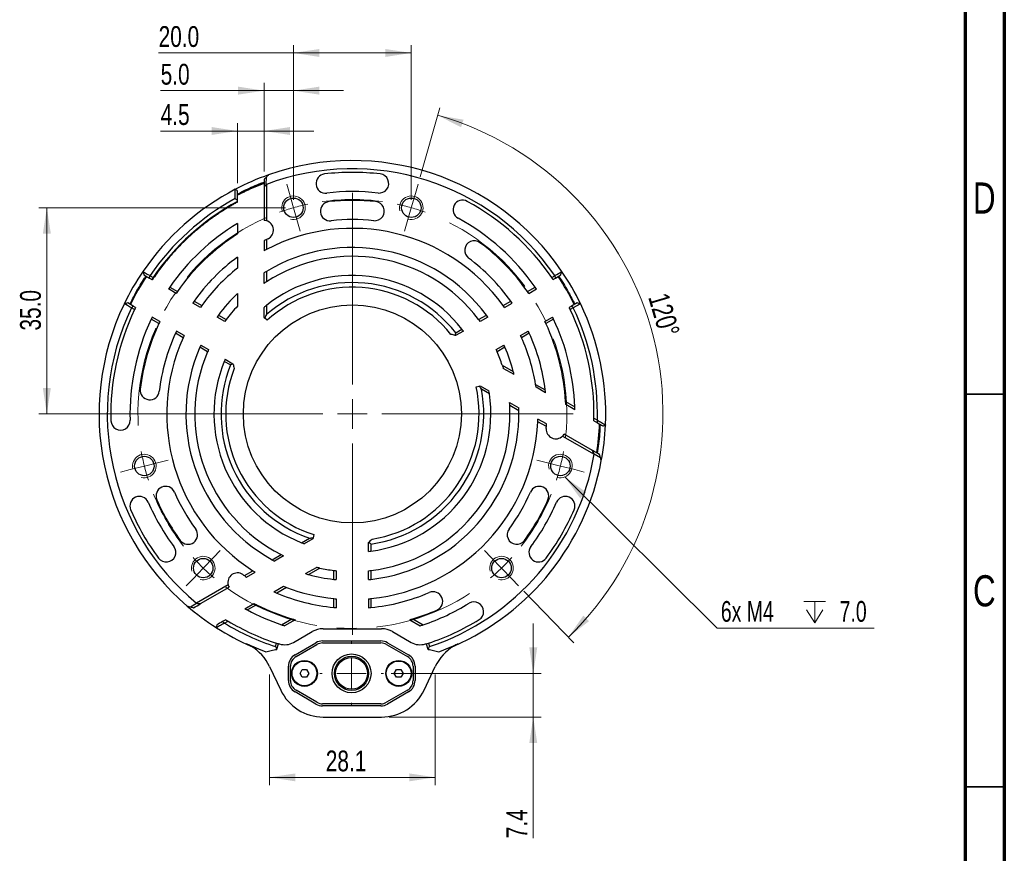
# Model space of a CAD drawing. Header units: millimetres. Extents: x 15 to 415, y 5 to 292.
# Tile 4 of 8: x 290 to 415, y 90 to 196. Entities that reach past the tile are written whole.
import ezdxf

# ---------------------------------------------------------------- set-up
doc = ezdxf.new("R2010")
doc.units = ezdxf.units.MM
doc.linetypes.add('CENTERX2', pattern=[20.32, 12.7, -2.54, 2.54, -2.54])
doc.styles.add('SLDTEXTSTYLE0', font='TXT', dxfattribs={"width": 0.75})
doc.styles.add('SLDTEXTSTYLE2', font='TXT', dxfattribs={"width": 0.7})
doc.dimstyles.new('SLDDIMSTYLE1', dxfattribs={"dimtxt": 2.645833, "dimasz": 3.302, "dimexe": 0, "dimexo": 0.0625, "dimgap": 0.661458, "dimtad": 1, "dimdec": 1, "dimlfac": 1.333333, "dimrnd": 1e-09, "dimzin": 4, "dimdsep": 46, "dimtxsty": 'SLDTEXTSTYLE0', "dimsah": 1, "dimcen": 0.09, "dimadec": 0, "dimazin": 1, "dimtfac": 1, "dimtdec": 1, "dimtofl": 0, "dimtmove": 0, "dimatfit": 3, "dimfxl": 1, "dimfrac": 2, "dimtolj": 1, "dimtzin": 12, "dimarcsym": 0})
doc.dimstyles.new('SLDDIMSTYLE2', dxfattribs={"dimtxt": 0.18, "dimasz": 3.302, "dimexe": 0, "dimexo": 0.0625, "dimgap": 0, "dimtad": 0, "dimtih": 1, "dimtoh": 1, "dimdec": 0, "dimrnd": 1e-09, "dimzin": 0, "dimdsep": 46, "dimtxsty": 'Standard', "dimsah": 1, "dimcen": 0.09, "dimadec": 0, "dimazin": 0, "dimtfac": 3.302, "dimtdec": 0, "dimtofl": 0, "dimtmove": 0, "dimatfit": 3, "dimfxl": 1, "dimfrac": 2, "dimtolj": 1, "dimtzin": 0, "dimarcsym": 0})
doc.dimstyles.new('SLDDIMSTYLE3', dxfattribs={"dimtxt": 2.645833, "dimasz": 3.302, "dimexe": 0, "dimexo": 0.0625, "dimgap": 0.661458, "dimtad": 1, "dimdec": 1, "dimlfac": 1.333333, "dimrnd": 1e-09, "dimzin": 4, "dimdsep": 46, "dimtxsty": 'SLDTEXTSTYLE0', "dimsah": 1, "dimcen": 0.09, "dimadec": 0, "dimazin": 1, "dimtfac": 1, "dimtdec": 1, "dimtmove": 0, "dimatfit": 0, "dimfxl": 1, "dimfrac": 2, "dimtolj": 1, "dimtzin": 12, "dimarcsym": 0})
doc.dimstyles.new('SLDDIMSTYLE4', dxfattribs={"dimtxt": 2.645833, "dimasz": 3.302, "dimexe": 0, "dimexo": 0.0625, "dimgap": 0.661458, "dimtad": 1, "dimdec": 1, "dimlfac": 1.333333, "dimrnd": 1e-09, "dimzin": 12, "dimdsep": 46, "dimtxsty": 'SLDTEXTSTYLE0', "dimsah": 1, "dimcen": 0.09, "dimadec": 0, "dimazin": 3, "dimtfac": 1, "dimtdec": 1, "dimtmove": 0, "dimatfit": 0, "dimfxl": 1, "dimfrac": 2, "dimtolj": 1, "dimtzin": 12, "dimarcsym": 0})
doc.dimstyles.new('SLDDIMSTYLE5', dxfattribs={"dimtxt": 2.645833, "dimasz": 3.302, "dimexe": 0, "dimexo": 0.0625, "dimgap": 0.661458, "dimtad": 1, "dimdec": 4, "dimlfac": 1.333333, "dimzin": 12, "dimdsep": 46, "dimtxsty": 'SLDTEXTSTYLE0', "dimsah": 1, "dimcen": 0.09, "dimazin": 3, "dimtfac": 1, "dimtofl": 0, "dimtmove": 0, "dimatfit": 3, "dimfxl": 1, "dimfrac": 2, "dimtolj": 1, "dimtzin": 12, "dimarcsym": 0})

# ---------------------------------------------------------------- blocks, each defined once
blk = doc.blocks.new('_D_7')
at = {"color": 7, "linetype": 'Continuous', "lineweight": 0}
for p, q in [((323.51, 172.24), (292.11, 172.24)), ((293.11, 145.99), (293.11, 172.24)), ((315.26, 145.99), (292.11, 145.99))]:
    blk.add_line(p, q, dxfattribs=at)
at = {"color": 7, "linetype": 'Continuous', "lineweight": 18}
for points in [[(293.11, 172.24), (292.6, 168.93), (293.62, 168.93)], [(293.11, 145.99), (293.62, 149.29), (292.6, 149.29)]]:
    blk.add_solid(points, dxfattribs=at)
at = {"color": 7, "linetype": 'Continuous', "lineweight": 18, "insert": (289.7, 156.6), "char_height": 2.646, "attachment_point": 1, "rotation": 90, "style": 'SLDTEXTSTYLE0'}
blk.add_mtext('35.0', dxfattribs=at)
blk = doc.blocks.new('_D_8')
at = {"color": 7, "linetype": 'Continuous', "lineweight": 0}
for p, q in [((324.51, 191.94), (307.34, 191.94)), ((324.51, 173.24), (324.51, 192.94)), ((324.51, 191.94), (339.51, 191.94)), ((339.51, 173.24), (339.51, 192.94))]:
    blk.add_line(p, q, dxfattribs=at)
at = {"color": 7, "linetype": 'Continuous', "lineweight": 18}
for points in [[(324.51, 191.94), (327.81, 191.43), (327.81, 192.44)], [(339.51, 191.94), (336.21, 192.44), (336.21, 191.43)]]:
    blk.add_solid(points, dxfattribs=at)
at = {"color": 7, "linetype": 'Continuous', "lineweight": 18, "insert": (307.34, 195.35), "char_height": 2.646, "attachment_point": 1, "style": 'SLDTEXTSTYLE0'}
blk.add_mtext('20.0', dxfattribs=at)
blk = doc.blocks.new('_D_9')
at = {"color": 7, "linetype": 'Continuous', "lineweight": 0}
for p, q in [((320.76, 176.84), (320.76, 188.14)), ((324.51, 173.24), (324.51, 188.14)), ((320.76, 187.14), (307.6, 187.14)), ((324.51, 187.14), (320.76, 187.14)), ((324.51, 187.14), (330.86, 187.14))]:
    blk.add_line(p, q, dxfattribs=at)
at = {"color": 7, "linetype": 'Continuous', "lineweight": 18}
for points in [[(320.76, 187.14), (317.46, 187.65), (317.46, 186.63)], [(324.51, 187.14), (327.81, 186.63), (327.81, 187.65)]]:
    blk.add_solid(points, dxfattribs=at)
at = {"color": 7, "linetype": 'Continuous', "lineweight": 18, "insert": (307.6, 190.55), "char_height": 2.646, "attachment_point": 1, "style": 'SLDTEXTSTYLE0'}
blk.add_mtext('5.0', dxfattribs=at)
blk = doc.blocks.new('_D_10')
at = {"color": 7, "linetype": 'Continuous', "lineweight": 0}
for p, q in [((317.38, 175.35), (317.38, 183)), ((320.76, 176.84), (320.76, 183)), ((317.38, 182), (307.6, 182)), ((317.38, 182), (320.76, 182)), ((320.76, 182), (327.11, 182))]:
    blk.add_line(p, q, dxfattribs=at)
at = {"color": 7, "linetype": 'Continuous', "lineweight": 18}
for points in [[(317.38, 182), (314.08, 182.51), (314.08, 181.5)], [(320.76, 182), (324.06, 181.5), (324.06, 182.51)]]:
    blk.add_solid(points, dxfattribs=at)
at = {"color": 7, "linetype": 'Continuous', "lineweight": 18, "insert": (307.6, 185.42), "char_height": 2.646, "attachment_point": 1, "style": 'SLDTEXTSTYLE0'}
blk.add_mtext('4.5', dxfattribs=at)
blk = doc.blocks.new('_D_11')
at = {"color": 7, "linetype": 'Continuous', "lineweight": 0}
for p, q in [((340.64, 176.19), (343.14, 184.96)), ((353.85, 123.41), (360.19, 116.85))]:
    blk.add_line(p, q, dxfattribs=at)
at = {"color": 7, "linetype": 'Continuous', "lineweight": 18}
blk.add_arc((332.01, 145.99), 39.54, 314.0546, 74.0546, dxfattribs=at)
for points in [[(342.87, 184), (345.84, 182.48), (346.16, 183.44)], [(359.5, 117.57), (362.14, 119.62), (361.41, 120.32)]]:
    blk.add_solid(points, dxfattribs=at)
at = {"color": 7, "linetype": 'Continuous', "lineweight": 18, "insert": (372.18, 161.61), "char_height": 2.646, "attachment_point": 1, "rotation": 286.4042, "style": 'SLDTEXTSTYLE0'}
blk.add_mtext('120°', dxfattribs=at)
blk = doc.blocks.new('_D_12')
at = {"color": 7, "linetype": 'Continuous', "lineweight": 0}
for p, q in [((321.46, 112.84), (321.46, 98.73)), ((342.56, 112.84), (342.56, 98.73)), ((321.46, 99.73), (342.56, 99.73))]:
    blk.add_line(p, q, dxfattribs=at)
at = {"color": 7, "linetype": 'Continuous', "lineweight": 18}
for points in [[(321.46, 99.73), (324.76, 99.22), (324.76, 100.23)], [(342.56, 99.73), (339.26, 100.23), (339.26, 99.22)]]:
    blk.add_solid(points, dxfattribs=at)
at = {"color": 7, "linetype": 'Continuous', "lineweight": 18, "insert": (328.62, 103.14), "char_height": 2.646, "attachment_point": 1, "style": 'SLDTEXTSTYLE0'}
blk.add_mtext('28.1', dxfattribs=at)
blk = doc.blocks.new('_D_13')
at = {"color": 7, "linetype": 'Continuous', "lineweight": 0}
for p, q in [((355.03, 112.96), (355.03, 119.31)), ((336.95, 112.96), (356.03, 112.96)), ((355.03, 107.4), (355.03, 112.96)), ((336.71, 107.4), (356.03, 107.4)), ((355.03, 107.4), (355.03, 91.97))]:
    blk.add_line(p, q, dxfattribs=at)
at = {"color": 7, "linetype": 'Continuous', "lineweight": 18}
for points in [[(355.03, 112.96), (355.54, 116.26), (354.53, 116.26)], [(355.03, 107.4), (354.53, 104.1), (355.54, 104.1)]]:
    blk.add_solid(points, dxfattribs=at)
at = {"color": 7, "linetype": 'Continuous', "lineweight": 18, "insert": (351.62, 91.97), "char_height": 2.646, "attachment_point": 1, "rotation": 90, "style": 'SLDTEXTSTYLE0'}
blk.add_mtext('7.4', dxfattribs=at)
blk = doc.blocks.new('SW_SYMBOL_HOLE_DEPTH')
at = {"color": 0, "linetype": 'Continuous', "lineweight": 0}
for p, q in [((0, 875), (800, 875)), ((400, 875), (400, 75)), ((100, 555), (400, 75)), ((700, 555), (400, 75))]:
    blk.add_line(p, q, dxfattribs=at)
blk = doc.blocks.new('SW_NOTE_0_6')
at = {"color": 0, "linetype": 'Continuous', "lineweight": 0}
blk.add_line((19.96, 0), (0, 0), dxfattribs=at)
at = {"color": 0, "linetype": 'Continuous', "lineweight": 0, "xscale": 0.0034106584, "yscale": 0.0034106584, "zscale": 0.0034106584}
blk.add_blockref('SW_SYMBOL_HOLE_DEPTH', (11.04, 0.42), dxfattribs=at)
at = {"color": 0, "linetype": 'Continuous', "lineweight": 0, "char_height": 2.646, "attachment_point": 1, "style": 'SLDTEXTSTYLE2'}
for s, insert in [('6x M4', (0.46, 3.45)), ('7.0', (15.58, 3.45))]:
    blk.add_mtext(s, dxfattribs=dict(at, insert=insert))
blk = doc.blocks.new('SW_CENTERMARKSYMBOL_1')
at = {"color": 0, "linetype": 'Continuous', "lineweight": 18}
for p, q in [((0, 3.75), (0, 4.05)), ((0, 0), (0, 1.875)), ((-3.75, 0), (-4.05, 0)), ((0, 0), (-1.875, 0)), ((0, 0), (0, -1.875)), ((0, 0), (1.875, 0)), ((3.75, 0), (4.05, 0)), ((0, -3.75), (0, -4.05))]:
    blk.add_line(p, q, dxfattribs=at)
blk = doc.blocks.new('SW_CENTERMARKSYMBOL_2')
at = {"color": 0, "linetype": 'Continuous', "lineweight": 18}
for p, q in [((0, 3.75), (0, 15.75)), ((0, 0), (0, 1.875)), ((-3.75, 0), (-15.75, 0)), ((0, 0), (-1.875, 0)), ((0, 0), (0, -1.875)), ((0, 0), (1.875, 0)), ((3.75, 0), (15.75, 0)), ((0, -3.75), (0, -15.75))]:
    blk.add_line(p, q, dxfattribs=at)
blk = doc.blocks.new('SW_CENTERMARKSYMBOL_3')
at = {"color": 0, "linetype": 'Continuous', "lineweight": 18}
for p, q in [((-0.52, 1.8), (-0.86, 2.99)), ((15.52, 1.8), (15.86, 2.99)), ((0, 0), (-0.52, 1.8)), ((7.5, -22.5), (7.5, 1.88)), ((15, 0), (15.52, 1.8)), ((0, 0), (0.52, -1.8)), ((15, 0), (14.48, -1.8)), ((0.52, -1.8), (0.86, -2.99)), ((14.48, -1.8), (14.14, -2.99)), ((7.5, -26.25), (7.5, -24.38)), ((3.75, -26.25), (-20.62, -26.25)), ((7.5, -26.25), (5.62, -26.25)), ((7.5, -26.25), (7.5, -28.12)), ((7.5, -26.25), (9.38, -26.25)), ((11.25, -26.25), (35.62, -26.25)), ((7.5, -30), (7.5, -54.38)), ((-18.98, -32.88), (-17.16, -32.42)), ((-17.16, -32.42), (-15.96, -32.12)), ((32.16, -32.42), (30.96, -32.12)), ((33.98, -32.88), (32.16, -32.42)), ((-20.8, -33.34), (-22, -33.64)), ((-18.98, -32.88), (-20.8, -33.34)), ((33.98, -32.88), (35.8, -33.34)), ((35.8, -33.34), (37, -33.64)), ((-10.18, -44.52), (-9.32, -43.63)), ((25.18, -44.52), (24.32, -43.63)), ((-11.48, -45.87), (-10.18, -44.52)), ((26.48, -45.87), (25.18, -44.52)), ((-11.48, -45.87), (-12.79, -47.22)), ((26.48, -45.87), (27.79, -47.22)), ((-12.79, -47.22), (-13.65, -48.11)), ((27.79, -47.22), (28.65, -48.11))]:
    blk.add_line(p, q, dxfattribs=at)
at = {"color": 0, "linetype": 'Continuous', "lineweight": 0}
for start, end in [(105.9454, 109.8805), (102.0103, 105.9454), (74.0546, 77.9897), (70.1195, 74.0546), (190.1195, 194.0546), (345.9454, 349.8805), (194.0546, 197.9897), (342.0103, 345.9454), (222.0103, 225.9454), (314.0546, 317.9897), (225.9454, 229.8805), (310.1195, 314.0546)]:
    blk.add_arc((7.5, -26.25), 27.3, start, end, dxfattribs=at)
at = {"color": 0, "linetype": 'CENTERX2', "lineweight": 0}
for start, end in [(81.9248, 98.0752), (113.8156, 186.1844), (353.8156, 66.1844), (201.9248, 218.0752), (321.9248, 338.0752), (233.8156, 306.1844)]:
    blk.add_arc((7.5, -26.25), 27.3, start, end, dxfattribs=at)

msp = doc.modelspace()

# ---------------------------------------------------------------- linework, layer by layer
at = {"color": 7, "linetype": 'Continuous', "lineweight": 70}
for p, q in [((415, 292), (415, 5)), ((410, 287), (410, 10))]:
    msp.add_line(p, q, dxfattribs=at)
at = {"color": 7, "linetype": 'Continuous', "lineweight": 25}
for p, q in [((321.05001, 175.207869), (321.053464, 176.131165)), ((317.099938, 174.584075), (317.135608, 174.602643)), ((320.758253, 174.796666), (320.758253, 170.607336)), ((321.058253, 175.202156), (321.05001, 175.207869)), ((321.058253, 175.202156), (321.058253, 170.567933)), ((317.383253, 173.036226), (317.383253, 173.186087)), ((317.383253, 170.229461), (317.383253, 168.905551)), ((320.758253, 168.032199), (320.758253, 166.76125)), ((321.058253, 168.182737), (321.058253, 166.92093)), ((317.383253, 165.953561), (317.383253, 164.540767)), ((305.375843, 164.174074), (305.41404, 163.983492)), ((305.39433, 164.081833), (305.473185, 163.68839)), ((305.433883, 163.884484), (305.473185, 163.68839)), ((305.473185, 163.68839), (306.171713, 163.285095)), ((306.171713, 163.285095), (306.469191, 163.113346)), ((306.249148, 163.586798), (306.248076, 163.589443)), ((306.249148, 163.586798), (306.637934, 163.362332)), ((320.758253, 162.598276), (320.758253, 163.940835)), ((321.058253, 164.12536), (321.058253, 162.797544)), ((357.378572, 163.362332), (357.767357, 163.586798)), ((357.547314, 163.113346), (357.844792, 163.285095)), ((357.768429, 163.589443), (357.767357, 163.586798)), ((357.844792, 163.285095), (358.54332, 163.68839)), ((358.54332, 163.68839), (358.622175, 164.081833)), ((358.54332, 163.68839), (358.582745, 163.885097)), ((309.562286, 161.327546), (308.585304, 161.891607)), ((308.75567, 162.139657), (309.7335, 161.575106)), ((354.283005, 161.575106), (355.260836, 162.139657)), ((354.454219, 161.327546), (355.431201, 161.891607)), ((317.383253, 161.317138), (317.383253, 159.720447)), ((303.410685, 160.116035), (303.030526, 159.987604)), ((303.410685, 160.116035), (303.22071, 160.051855)), ((304.109213, 159.71274), (303.410685, 160.116035)), ((303.886648, 159.494828), (303.883822, 159.494434)), ((304.275434, 159.270362), (303.886648, 159.494828)), ((304.406691, 159.540991), (304.109213, 159.71274)), ((312.65777, 159.540368), (311.679928, 160.104926)), ((311.853247, 160.35127), (312.832209, 159.786066)), ((320.758253, 158.288983), (320.758253, 159.554331)), ((321.058253, 159.797589), (321.058253, 158.628909)), ((351.184297, 159.786066), (352.163259, 160.35127)), ((351.358736, 159.540368), (352.336578, 160.104926)), ((359.907292, 159.71274), (359.609814, 159.540991)), ((360.129858, 159.494828), (359.741072, 159.270362)), ((360.60582, 160.116035), (359.907292, 159.71274)), ((360.129858, 159.494828), (360.132684, 159.494434)), ((360.98598, 159.987604), (360.60582, 160.116035)), ((360.795886, 160.051825), (360.60582, 160.116035)), ((361.075106, 159.957494), (360.890945, 160.01971)), ((307.371, 157.483136), (306.39317, 158.047687)), ((307.499786, 157.755192), (306.522804, 158.319252)), ((315.756925, 157.75107), (314.777734, 158.316406)), ((314.955014, 158.560463), (315.935753, 157.994234)), ((320.860013, 158.187223), (320.758253, 158.288983)), ((321.144395, 157.902841), (320.860013, 158.187223)), ((348.080752, 157.994234), (349.061491, 158.560463)), ((349.238771, 158.316406), (348.259581, 157.75107)), ((356.516719, 157.755192), (357.493701, 158.319252)), ((357.623336, 158.047687), (356.645505, 157.483136)), ((345.166046, 156.311427), (345.952954, 156.765749)), ((310.469709, 155.694096), (309.490747, 156.2593)), ((310.59527, 155.968013), (309.617428, 156.532571)), ((345.151719, 155.956745), (345.099008, 155.970869)), ((346.13583, 156.524922), (345.151719, 155.956745)), ((353.421236, 155.968013), (354.399078, 156.532571)), ((354.525759, 156.2593), (353.546797, 155.694096)), ((313.573253, 153.902264), (312.592514, 154.468493)), ((312.715234, 154.744051), (313.694425, 154.178715)), ((350.322081, 154.178715), (351.301271, 154.744051)), ((351.423991, 154.468493), (350.443252, 153.902264)), ((315.818176, 152.952567), (316.802287, 152.38439)), ((316.487959, 152.219457), (315.701051, 152.673779)), ((316.802287, 152.38439), (316.816411, 152.33168)), ((351.081576, 152.208709), (352.49442, 151.393003)), ((352.597222, 150.98724), (351.214447, 151.785586)), ((347.759783, 149.437144), (348.148256, 149.541235)), ((348.148256, 149.541235), (348.287263, 149.578482)), ((348.287263, 149.578482), (349.383087, 148.945808)), ((355.330726, 149.755461), (356.569149, 149.040457)), ((356.612482, 148.669029), (355.388967, 149.375426)), ((349.443754, 148.564371), (348.431647, 149.148711)), ((352.01922, 147.423835), (353.18191, 146.752556)), ((353.191714, 146.400486), (352.041792, 147.064394)), ((359.150778, 147.549953), (360.306576, 146.882653)), ((360.315521, 146.531078), (359.168981, 147.193034)), ((362.753905, 145.469687), (363.198654, 145.212911)), ((356.705505, 144.371797), (355.612748, 145.002701)), ((356.725136, 144.706874), (355.624462, 145.342348)), ((362.74625, 145.127696), (363.170732, 144.882621)), ((364.226629, 144.558955), (364.228403, 144.599567)), ((358.771145, 143.179199), (362.7845, 140.862088)), ((362.583335, 141.324641), (358.955269, 143.419306)), ((362.793569, 140.86637), (362.7845, 140.862088)), ((363.591441, 140.401731), (362.793569, 140.86637)), ((327.12058, 130.620391), (327.016489, 130.231917)), ((325.522751, 129.598415), (326.534858, 130.182755)), ((326.979243, 130.09291), (325.883419, 129.460236)), ((327.016489, 130.231917), (326.979243, 130.09291)), ((334.070753, 129.61924), (334.109339, 129.657826)), ((334.070753, 128.482886), (334.070753, 129.61924)), ((334.370753, 129.429491), (334.370753, 128.520847)), ((321.774792, 127.434529), (322.924714, 128.098437)), ((323.247285, 127.938264), (322.084596, 127.266985)), ((318.261, 125.405841), (319.353758, 126.036745)), ((318.54137, 125.221302), (319.642044, 125.856777)), ((326.044283, 125.655997), (327.427059, 126.454343)), ((327.85993, 126.357851), (326.447086, 125.542145)), ((329.645753, 124.931418), (329.645753, 126.063878)), ((329.945753, 126.03059), (329.945753, 124.899918)), ((334.070753, 124.899918), (334.070753, 126.03059)), ((334.370753, 126.063878), (334.370753, 124.931418)), ((316.19536, 124.213243), (312.182005, 121.896132)), ((312.68317, 121.839069), (316.311236, 123.933734)), ((322.029023, 123.337786), (323.252539, 124.044183)), ((323.61078, 123.904603), (322.372356, 123.189599)), ((311.379854, 121.427479), (312.181179, 121.886137)), ((312.181179, 121.886137), (312.182005, 121.896132)), ((318.325985, 121.199835), (319.472525, 121.861791)), ((319.790727, 121.699095), (318.63493, 121.031795)), ((329.645753, 121.349805), (329.645753, 122.480214)), ((329.945753, 122.451994), (329.945753, 121.322879)), ((334.070753, 122.451994), (334.070753, 121.322879)), ((334.370753, 122.480214), (334.370753, 121.349805)), ((315.895256, 119.796453), (315.470773, 119.551378)), ((315.714066, 119.362415), (315.742852, 119.362053)), ((315.742852, 119.362053), (316.187601, 119.618829)), ((322.994325, 119.147515), (324.315542, 119.91032)), ((324.716462, 119.795382), (323.37697, 119.022026)), ((339.300043, 119.795382), (340.639535, 119.022026)), ((339.700964, 119.91032), (341.022181, 119.147515)), ((324.52399, 116.911408), (326.888781, 118.27672)), ((328.295031, 118.653524), (335.721474, 118.653524)), ((337.127724, 118.27672), (339.492515, 116.911408)), ((322.199129, 116.368873), (322.336325, 116.797473)), ((322.405027, 116.028056), (322.621559, 116.704502)), ((322.633676, 116.742353), (322.621559, 116.704502)), ((324.707861, 115.32436), (327.369639, 116.861139)), ((324.835361, 115.103524), (327.497139, 116.640302)), ((328.213389, 117.087221), (335.639832, 117.087221)), ((328.213389, 116.832221), (335.639832, 116.832221)), ((336.356082, 116.640302), (339.017861, 115.103524)), ((336.483582, 116.861139), (339.145361, 115.32436)), ((341.38283, 116.742353), (341.394946, 116.704502)), ((341.394946, 116.704502), (341.611478, 116.028056)), ((341.680181, 116.797473), (341.817377, 116.368873)), ((322.37661, 116.021886), (322.405027, 116.028056)), ((341.611478, 116.028056), (341.639895, 116.021886)), ((321.458912, 113.841203), (322.882832, 110.835065)), ((323.864111, 112.061499), (323.864111, 113.862942)), ((324.119111, 112.061499), (324.119111, 113.862942)), ((325.341401, 112.960427), (325.621045, 113.44897)), ((325.62467, 112.473977), (325.341401, 112.960427)), ((325.621045, 113.44897), (326.183957, 113.451063)), ((326.183957, 113.451063), (326.467226, 112.964613)), ((326.467226, 112.964613), (326.187583, 112.47607)), ((337.341423, 112.957166), (337.618231, 113.447321)), ((337.627505, 112.472365), (337.341423, 112.957166)), ((337.618231, 113.447321), (338.181122, 113.452675)), ((338.181122, 113.452675), (338.467205, 112.967874)), ((338.467205, 112.967874), (338.190396, 112.477719)), ((339.734111, 113.862942), (339.734111, 112.061499)), ((339.989111, 113.862942), (339.989111, 112.061499)), ((341.133674, 110.835065), (342.557594, 113.841203)), ((326.187583, 112.47607), (325.62467, 112.473977)), ((338.190396, 112.477719), (337.627505, 112.472365)), ((327.369639, 109.063303), (324.707861, 110.600081)), ((327.497139, 109.284139), (324.835361, 110.820918)), ((339.017861, 110.820918), (336.356082, 109.284139)), ((339.145361, 110.600081), (336.483582, 109.063303)), ((335.639832, 109.092221), (328.213389, 109.092221)), ((335.639832, 108.837221), (328.213389, 108.837221)), ((328.305287, 107.403524), (335.711219, 107.403524))]:
    msp.add_line(p, q, dxfattribs=at)
at = {"color": 7, "linetype": 'Continuous', "lineweight": 35}
for p, q in [((415, 148.5), (410, 148.5)), ((410, 148.5), (415, 148.5)), ((410, 98.5), (415, 98.5))]:
    msp.add_line(p, q, dxfattribs=at)
at = {"color": 7, "linetype": 'Continuous', "lineweight": 25, "flags": 128}
for points in [[(305.39433, 164.081833), (305.644014, 163.937827), (305.893705, 163.793819), (306.248076, 163.589443)], [(357.768429, 163.589443), (358.018131, 163.733453), (358.267826, 163.877461), (358.622175, 164.081833)], [(303.883822, 159.494434), (303.634254, 159.638677), (303.384692, 159.782914), (303.030526, 159.987604)], [(360.98598, 159.987604), (360.736425, 159.843375), (360.486865, 159.69914), (360.132684, 159.494434)]]:
    msp.add_lwpolyline(points, dxfattribs=at)
at = {"color": 7, "linetype": 'Continuous', "lineweight": 25}
for centre, radius in [((324.508253, 172.236792), 1.2375), ((339.508253, 172.236792), 1.2375), ((332.008253, 145.986792), 13.875), ((305.525086, 139.356982), 1.2375), ((358.49142, 139.356982), 1.2375), ((313.025086, 126.366601), 1.2375), ((350.99142, 126.366601), 1.2375), ((331.904314, 112.96252), 2.475), ((325.904314, 112.96252), 1.65), ((325.904314, 112.96252), 1.575), ((331.904314, 112.96252), 2.175), ((331.904314, 112.96252), 2.025), ((337.904314, 112.96252), 1.65), ((337.904314, 112.96252), 1.575)]:
    msp.add_circle(centre, radius, dxfattribs=at)
for centre, radius, start, end in [((332.008253, 145.986792), 32.25, 34.329183, 109.30722188), ((332.008253, 145.986792), 31.2, 34.34589054, 110.54613838), ((332.008253, 145.986792), 32.25, 109.30722188, 117.46245649), ((328.596228, 175.320268), 1.21875, 96.63474053, 276.63474053), ((332.008253, 145.986792), 30.75, 83.36525947, 96.63474053), ((335.420277, 175.320268), 1.21875, 263.36525946, 83.36525948), ((332.008253, 145.986792), 32.25, 117.53389957, 145.670817), ((331.999035, 145.985353), 31.508835, 110.90074645, 117.63666114), ((332.008253, 145.986792), 28.3125, 83.36525947, 96.63474053), ((332.008253, 145.986792), 31.2, 118.54716858, 145.65410946), ((332.008253, 145.986792), 30.75, 118.39905861, 145.59366501), ((329.154067, 171.798216), 1.21875, 96.31004032, 276.31004032), ((332.008253, 145.986792), 27.1875, 83.68995968, 96.31004032), ((334.862439, 171.798216), 1.21875, 263.68995966, 83.68995971), ((346.038277, 171.972425), 1.21875, 61.63474053, 241.63474053), ((332.008253, 145.986792), 30.75, 34.40633499, 61.63474053), ((320.750769, 169.388609), 1.21875, 75.38668165, 89.64817602), ((320.750769, 169.388609), 1.21875, 295.68995968, 75.38668165), ((332.008253, 145.986792), 24.75, 83.68995968, 96.31004032), ((332.008253, 145.986792), 28.3125, 34.78653799, 61.63474053), ((332.008253, 145.986792), 28.3125, 121.10153651, 145.21346201), ((332.008253, 145.986792), 23.625, 35.73917048, 117.61267457), ((332.008253, 145.986792), 27.1875, 122.54290616, 145.01490711), ((332.008253, 145.986792), 24.75, 116.25865993, 117.03569179), ((332.008253, 145.986792), 24.75, 115.68995968, 116.25865993), ((347.524182, 166.810622), 1.21875, 53.31004032, 233.31004032), ((332.008253, 145.986792), 23.625, 117.61267457, 118.43689015), ((332.008253, 145.986792), 21.1875, 36.40204633, 121.11879319), ((332.008253, 145.986792), 27.1875, 34.98509289, 53.31004032), ((332.008253, 145.986792), 24.75, 126.22154662, 144.52251776), ((332.008253, 145.986792), 20.0625, 36.76267083, 123.07896637), ((332.008253, 145.986792), 24.75, 35.47748224, 53.31004032), ((332.008253, 145.986792), 23.625, 128.24661988, 144.26082952), ((332.008253, 145.986792), 32.25, 145.670817, 154.329183), ((331.999035, 145.985353), 31.508835, 146.23619002, 153.74247197), ((332.008253, 145.986792), 30.75, 145.59366501, 146.15410305), ((332.008253, 145.986792), 21.1875, 121.11879319, 122.07125063), ((332.008253, 145.986792), 17.625, 37.70325903, 128.4094183), ((332.008253, 145.986792), 30.75, 33.84589695, 34.40633499), ((331.999035, 145.985353), 31.508835, 26.24073051, 33.74701236), ((332.008253, 145.986792), 32.25, 25.670817, 34.329183), ((332.008253, 145.986792), 28.3125, 145.21346201, 145.82243479), ((332.008253, 145.986792), 20.0625, 123.07896637, 124.10751944), ((332.008253, 145.986792), 16.725, 38.12050923, 130.89755211), ((332.008253, 145.986792), 16.125, 38.91916886, 132.35541911), ((332.008253, 145.986792), 28.3125, 34.17756521, 34.78653799), ((332.008253, 145.986792), 27.1875, 145.01490711, 145.64924366), ((332.008253, 145.986792), 21.1875, 133.65112812, 143.59795367), ((332.008253, 145.986792), 27.1875, 34.35075634, 34.98509289), ((332.008253, 145.986792), 32.25, 154.329183, 229.30722196), ((332.008253, 145.986792), 31.2, 154.34589054, 230.54613841), ((332.008253, 145.986792), 30.75, 154.40633499, 181.63474053), ((332.008253, 145.986792), 30.75, 153.84589695, 154.40633499), ((332.008253, 145.986792), 24.75, 144.52251776, 145.21980815), ((332.008253, 145.986792), 23.625, 144.26082952, 144.99161175), ((332.008253, 145.986792), 20.0625, 136.80027915, 143.23732917), ((332.008253, 145.986792), 17.625, 128.4094183, 129.66501291), ((332.008253, 145.986792), 23.625, 35.00838825, 35.73917048), ((332.008253, 145.986792), 24.75, 34.78019185, 35.47748224), ((332.008253, 145.986792), 30.75, 25.59366501, 26.15410305), ((332.008253, 145.986792), 30.75, 359.03644492, 25.59366501), ((332.008253, 145.986792), 31.2, 358.57869703, 25.65410946), ((332.008253, 145.986792), 32.25, 357.53467821, 25.670817), ((332.008253, 145.986792), 28.3125, 154.78653799, 181.63474053), ((332.008253, 145.986792), 28.3125, 154.17756521, 154.78653799), ((332.008253, 145.986792), 21.1875, 143.59795367, 144.41368822), ((332.008253, 145.986792), 20.0625, 143.23732917, 144.09935478), ((332.008253, 145.986792), 20.0625, 35.90064522, 36.76267083), ((332.008253, 145.986792), 21.1875, 35.58631178, 36.40204633), ((332.008253, 145.986792), 28.3125, 25.21346201, 25.82243479), ((332.008253, 145.986792), 28.3125, 1.81324957, 25.21346201), ((332.008253, 145.986792), 27.1875, 154.98509289, 173.31004032), ((332.008253, 145.986792), 27.1875, 154.35075634, 154.98509289), ((332.008253, 145.986792), 17.625, 36.72022296, 37.70325903), ((332.008253, 145.986792), 27.1875, 25.01490711, 25.64924366), ((332.008253, 145.986792), 27.1875, 3.29607204, 25.01490711), ((332.008253, 145.986792), 24.75, 155.47748224, 173.31004032), ((332.008253, 145.986792), 23.625, 155.73917048, 237.61267457), ((332.008253, 145.986792), 24.75, 154.78019185, 155.47748224), ((332.008253, 145.986792), 23.625, 155.00838825, 155.73917048), ((332.008253, 145.986792), 23.625, 24.26082952, 24.99161175), ((332.008253, 145.986792), 23.625, 9.17905939, 24.26082952), ((332.008253, 145.986792), 24.75, 24.52251776, 25.21980815), ((332.008253, 145.986792), 24.75, 7.0872368, 24.52251776), ((332.008253, 145.986792), 21.1875, 156.40204633, 241.11879319), ((332.008253, 145.986792), 21.1875, 155.58631178, 156.40204633), ((332.008253, 145.986792), 20.0625, 155.90064522, 156.76267083), ((332.008253, 145.986792), 20.0625, 23.23732917, 24.09935478), ((332.008253, 145.986792), 21.1875, 23.59795367, 24.41368822), ((332.008253, 145.986792), 21.1875, 14.78309152, 23.59795367), ((332.008253, 145.986792), 20.0625, 156.76267083, 243.07896637), ((332.008253, 145.986792), 17.625, 156.72022296, 157.70325903), ((332.008253, 145.986792), 20.0625, 18.06686752, 23.23732917), ((332.008253, 145.986792), 17.625, 157.70325903, 248.4094183), ((332.008253, 145.986792), 16.725, 158.12050923, 250.89755211), ((332.008253, 145.986792), 16.125, 158.91916886, 252.35541911), ((332.008253, 145.986792), 21.1875, 13.65112812, 14.78309152), ((332.008253, 145.986792), 16.125, 278.91916886, 12.35541911), ((332.008253, 145.986792), 23.625, 8.24661988, 9.17905939), ((306.216322, 149.012065), 1.21875, 173.31004032, 353.31004032), ((332.008253, 145.986792), 16.725, 278.12050923, 10.89755211), ((332.008253, 145.986792), 17.625, 277.70325903, 8.4094183), ((332.008253, 145.986792), 17.625, 8.4094183, 9.66501291), ((332.008253, 145.986792), 24.75, 6.22154662, 7.0872368), ((332.008253, 145.986792), 20.0625, 276.76267083, 3.07896637), ((332.008253, 145.986792), 20.0625, 3.07896637, 4.10751944), ((332.008253, 145.986792), 21.1875, 1.11879319, 2.07125063), ((332.008253, 145.986792), 27.1875, 2.54290616, 3.29607204), ((332.008253, 145.986792), 28.3125, 1.10153651, 1.81324957), ((332.008253, 145.986792), 21.1875, 276.40204633, 1.11879319), ((332.008253, 145.986792), 30.75, 358.39905861, 359.03644492), ((302.489022, 145.144332), 1.21875, 181.63474054, 1.63474055), ((332.008253, 145.986792), 23.625, 275.73917048, 357.61267457), ((332.008253, 145.986792), 23.625, 357.61267457, 358.43689015), ((332.008253, 145.986792), 24.75, 355.68995968, 356.25865993), ((332.008253, 145.986792), 24.75, 356.25865993, 357.03569179), ((331.999035, 145.985353), 31.508835, 350.93008744, 357.66760293), ((332.008253, 145.986792), 32.25, 349.30722188, 357.46245649), ((357.903563, 144.03515), 1.21875, 175.68995966, 315.38668345), ((357.903563, 144.03515), 1.21875, 315.38668345, 329.64817776), ((332.008253, 145.986792), 31.2, 288.3242945, 350.54613838), ((332.008253, 145.986792), 32.25, 293.60776808, 349.30722188), ((308.227811, 135.552877), 1.21875, 23.68995969, 203.68995969), ((355.788694, 135.552877), 1.21875, 336.31004032, 156.31004032), ((304.898705, 134.274953), 1.21875, 23.36525947, 203.36525947), ((332.008253, 145.986792), 24.75, 203.68995969, 216.31004032), ((332.008253, 145.986792), 24.75, 323.68995968, 336.31004032), ((359.1178, 134.274953), 1.21875, 336.63474053, 156.63474053), ((332.008253, 145.986792), 28.3125, 203.36525947, 216.63474053), ((332.008253, 145.986792), 27.1875, 203.68995969, 216.31004032), ((332.008253, 145.986792), 27.1875, 323.68995968, 336.31004032), ((332.008253, 145.986792), 28.3125, 323.36525947, 336.63474053), ((332.008253, 145.986792), 30.75, 203.36525947, 216.63474053), ((332.008253, 145.986792), 30.75, 323.36525947, 336.63474053), ((311.081997, 130.609282), 1.21875, 216.31004032, 36.31004032), ((352.934508, 130.609282), 1.21875, 143.68995968, 323.68995968), ((332.008253, 145.986792), 17.625, 248.4094183, 249.66501291), ((308.310729, 128.365154), 1.21875, 216.63474044, 36.6347406), ((332.008253, 145.986792), 20.0625, 243.07896637, 244.10751944), ((332.008253, 145.986792), 17.625, 276.72022296, 277.70325903), ((355.705776, 128.365154), 1.21875, 143.36525947, 323.36525947), ((332.008253, 145.986792), 21.1875, 241.11879319, 242.07125063), ((317.370427, 124.536616), 1.21875, 55.68995966, 195.38668345), ((332.008253, 145.986792), 24.75, 235.68995968, 236.25865993), ((332.008253, 145.986792), 24.75, 236.25865993, 237.03569179), ((332.008253, 145.986792), 23.625, 237.61267457, 238.43689015), ((332.008253, 145.986792), 21.1875, 253.65112812, 254.78309151), ((332.008253, 145.986792), 21.1875, 254.78309151, 263.59795367), ((332.008253, 145.986792), 20.0625, 258.06686752, 263.23732917), ((332.008253, 145.986792), 20.0625, 263.23732917, 264.09935478), ((332.008253, 145.986792), 20.0625, 275.90064522, 276.76267083), ((317.370427, 124.536616), 1.21875, 195.38668345, 209.64817776), ((332.008253, 145.986792), 21.1875, 263.59795367, 264.41368822), ((332.008253, 145.986792), 21.1875, 275.58631178, 276.40204633), ((332.008253, 145.986792), 24.75, 246.22154662, 247.0872368), ((332.008253, 145.986792), 24.75, 247.0872368, 264.52251776), ((332.008253, 145.986792), 23.625, 248.24661988, 249.17905939), ((332.008253, 145.986792), 23.625, 249.17905939, 264.26082952), ((332.008253, 145.986792), 24.75, 275.47748224, 293.31004032), ((342.284254, 122.137688), 1.21875, 293.31004032, 113.31004032), ((332.008253, 145.986792), 27.1875, 242.54290616, 243.29607204), ((332.008253, 145.986792), 27.1875, 243.29607204, 253.5636339), ((332.008253, 145.986792), 23.625, 264.26082952, 264.99161175), ((332.008253, 145.986792), 23.625, 275.00838825, 275.73917048), ((332.008253, 145.986792), 28.3125, 288.56454325, 301.63474053), ((347.49746, 120.843618), 1.21875, 301.63474053, 121.63474056), ((332.008253, 145.986792), 32.25, 229.30722196, 237.46245648), ((332.008253, 145.986792), 28.3125, 241.10153651, 241.81324957), ((332.008253, 145.986792), 28.3125, 241.81324957, 251.43545675), ((332.008253, 145.986792), 24.75, 264.52251776, 265.21980815), ((332.008253, 145.986792), 24.75, 274.78019185, 275.47748224), ((332.008253, 145.986792), 27.1875, 286.4363661, 293.31004032), ((332.008253, 145.986792), 31.2, 238.57869706, 251.6757055), ((332.008253, 145.986792), 30.75, 238.39905861, 239.03644492), ((332.008253, 145.986792), 30.75, 239.03644492, 251.66730092), ((332.008253, 145.986792), 28.3125, 251.43545675, 252.25039896), ((332.008253, 145.986792), 27.1875, 253.5636339, 254.44259077), ((332.008253, 145.986792), 27.1875, 285.55740923, 286.4363661), ((332.008253, 145.986792), 28.3125, 287.74960104, 288.56454325), ((332.008253, 145.986792), 30.75, 288.33269915, 301.63474053), ((332.008253, 145.986792), 32.25, 237.53467825, 246.39223192), ((328.295031, 115.841024), 2.8125, 90, 120), ((335.721474, 115.841024), 2.8125, 60, 90), ((332.008253, 145.986792), 30.75, 251.66730092, 252.22629418), ((332.008253, 146.028524), 30.75, 252.25, 252.41746157), ((323.39899, 118.859965), 2.25, 252.41746157, 300), ((328.213389, 115.399721), 1.6875, 90, 120), ((328.213389, 115.399721), 1.4325, 90, 120), ((335.639832, 115.399721), 1.6875, 60, 90), ((335.639832, 115.399721), 1.4325, 60, 90), ((340.617515, 118.859965), 2.25, 240, 287.58253843), ((332.008253, 146.028524), 30.75, 287.58253843, 287.75), ((332.008253, 145.986792), 30.75, 287.77370589, 288.33269915), ((316.036457, 111.272744), 6, 25.34555007, 59.37465231), ((325.551611, 113.862942), 1.6875, 120, 180), ((338.301611, 113.862942), 1.6875, 0, 60), ((347.980049, 111.272744), 6, 120.62534769, 154.65444994), ((325.551611, 113.862942), 1.4325, 120, 180), ((338.301611, 113.862942), 1.4325, 0, 60), ((325.551611, 112.061499), 1.6875, 180, 240), ((325.551611, 112.061499), 1.4325, 180, 240), ((338.301611, 112.061499), 1.4325, 300, 0), ((338.301611, 112.061499), 1.6875, 300, 0), ((328.305287, 113.403524), 6, 205.34555006, 270), ((335.711219, 113.403524), 6, 270, 334.65444994), ((328.213389, 110.524721), 1.6875, 240, 270), ((328.213389, 110.524721), 1.4325, 240, 270), ((335.639832, 110.524721), 1.4325, 270, 300), ((335.639832, 110.524721), 1.6875, 270, 300)]:
    msp.add_arc(centre, radius, start, end, dxfattribs=at)
at = {"color": 7, "linetype": 'Continuous', "lineweight": 18}
for centre in [(324.508253, 172.236792), (339.508253, 172.236792), (305.525086, 139.356982), (358.49142, 139.356982), (313.025086, 126.366601), (350.99142, 126.366601)]:
    msp.add_arc(centre, 1.5, 255, 195, dxfattribs=at)
at = {"color": 7, "linetype": 'Continuous', "lineweight": 25}
for points, knots in [([(317.394015, 173.969888), (317.735035, 174.149857), (318.703521, 174.660966), (319.830619, 175.165638), (320.629684, 175.442547), (320.758253, 175.487101)], [0, 0, 0, 0, 0.3132054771, 0.8894952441, 1, 1, 1, 1]), ([(321.053464, 176.131165), (321.00428, 176.081982), (320.955087, 176.032789), (320.905886, 175.983587), (320.856684, 175.934385), (320.807473, 175.885174), (320.758253, 175.835954)], [0, 0, 0, 0, 0.00038624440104, 0.00038624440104, 0.00038624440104, 0.0007724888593, 0.0007724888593, 0.0007724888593, 0.0007724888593]), ([(317.098332, 173.39362), (317.098603, 173.590623), (317.09915, 173.988061), (317.099674, 174.384263), (317.099938, 174.584075)], [0, 0, 0, 0, 0.49568149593, 1, 1, 1, 1]), ([(317.383253, 174.354997), (317.346126, 174.392124), (317.308998, 174.429252), (317.27187, 174.46638), (317.226451, 174.5118), (317.18103, 174.55722), (317.135608, 174.602643)], [0.0000000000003, 0.0000000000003, 0.0000000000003, 0.0000000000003, 0.00021297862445, 0.00021297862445, 0.00021297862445, 0.0004735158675, 0.0004735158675, 0.0004735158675, 0.0004735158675]), ([(320.758253, 175.340605), (320.614167, 175.284729), (320.326089, 175.173014), (319.897268, 174.997443), (319.471087, 174.816104), (319.047772, 174.628408), (318.627243, 174.434551), (318.209594, 174.234342), (317.794531, 174.028343), (317.520375, 173.885838), (317.383253, 173.814563)], [0, 0, 0, 0, 0.1250951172, 0.2501087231, 0.3750679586, 0.5, 0.6249320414, 0.7498912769, 0.8749048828, 1, 1, 1, 1]), ([(317.383253, 173.186087), (317.383253, 173.379423), (317.383253, 173.76966), (317.383253, 174.158701), (317.383253, 174.354997)], [0, 0, 0, 0, 0.4954337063, 1, 1, 1, 1]), ([(321.05001, 175.207869), (321.001348, 175.139385), (320.952704, 175.070877), (320.904078, 175.002343), (320.879765, 174.968076), (320.855456, 174.933803), (320.831152, 174.899523), (320.806848, 174.865244), (320.782548, 174.830958), (320.758253, 174.796666)], [0, 0, 0, 0, 0.00038834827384, 0.00038834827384, 0.00038834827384, 0.00058252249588, 0.00058252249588, 0.00058252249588, 0.00077669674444, 0.00077669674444, 0.00077669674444, 0.00077669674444]), ([(317.098332, 173.39362), (317.145807, 173.359015), (317.193288, 173.324418), (317.240774, 173.289829), (317.288261, 173.25524), (317.335754, 173.220659), (317.383253, 173.186087)], [0, 0, 0, 0, 0.00023499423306, 0.00023499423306, 0.00023499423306, 0.0004699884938, 0.0004699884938, 0.0004699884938, 0.0004699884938]), ([(317.383253, 172.950935), (317.248329, 172.876996), (316.978568, 172.729166), (316.578308, 172.499805), (316.18147, 172.264983), (315.788354, 172.024146), (315.39888, 171.777443), (315.013071, 171.524835), (314.630917, 171.266328), (313.870964, 170.735459), (312.759362, 169.894832), (311.347237, 168.685393), (310.010576, 167.39281), (308.965632, 166.251473), (308.173795, 165.304287), (307.604154, 164.578803), (307.054945, 163.83755), (306.707898, 163.329772), (306.53429, 163.075761)], [0, 0, 0, 0, 0.0311598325, 0.0622993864, 0.093425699, 0.1245458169, 0.1556667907, 0.1867956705, 0.2179395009, 0.2491053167, 0.3745406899, 0.5000034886, 0.6254388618, 0.7509016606, 0.8131993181, 0.8754439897, 0.9376920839, 1, 1, 1, 1]), ([(303.688975, 159.96202), (303.940899, 160.459871), (304.513163, 161.590779), (305.212844, 162.775849), (305.68412, 163.440363), (305.744892, 163.526054)], [0, 0, 0, 0, 0.4065320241, 0.9234706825, 1, 1, 1, 1]), ([(306.171713, 163.285095), (306.184609, 163.335383), (306.197509, 163.385669), (306.210415, 163.435953), (306.223321, 163.486237), (306.236232, 163.536518), (306.249148, 163.586798)], [0.00000000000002, 0.00000000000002, 0.00000000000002, 0.00000000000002, 0.00028830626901, 0.00028830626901, 0.00028830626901, 0.00057661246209, 0.00057661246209, 0.00057661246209, 0.00057661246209]), ([(306.469191, 163.113346), (306.469191, 163.113346), (306.470445, 163.112622), (306.472848, 163.111234), (306.475251, 163.109847), (306.478869, 163.107758), (306.483401, 163.105141), (306.487938, 163.102522), (306.493515, 163.099302), (306.499671, 163.095748), (306.505841, 163.092186), (306.512761, 163.088191), (306.519861, 163.084092), (306.524581, 163.081366), (306.52945, 163.078555), (306.53429, 163.075761)], [0, 0, 0, 0, 0.00003352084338, 0.00003352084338, 0.00003352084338, 0.00006703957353, 0.00006703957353, 0.00006703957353, 0.00010059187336, 0.00010059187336, 0.00010059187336, 0.00013421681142, 0.00013421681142, 0.00013421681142, 0.00015639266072, 0.00015639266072, 0.00015639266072, 0.00015639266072]), ([(357.767357, 163.586798), (357.780274, 163.536518), (357.793185, 163.486236), (357.806091, 163.435953), (357.818996, 163.385669), (357.831897, 163.335383), (357.844792, 163.285095)], [0.00000000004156, 0.00000000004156, 0.00000000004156, 0.00000000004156, 0.00028830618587, 0.00028830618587, 0.00028830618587, 0.00057661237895, 0.00057661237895, 0.00057661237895, 0.00057661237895]), ([(358.255766, 163.52237), (358.315668, 163.437902), (358.785989, 162.774693), (359.4873, 161.586515), (360.06178, 160.451127), (360.315994, 159.948704)], [0, 0, 0, 0, 0.0752444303, 0.5907838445, 1, 1, 1, 1]), ([(304.109213, 159.71274), (304.07211, 159.676428), (304.035012, 159.640113), (303.997917, 159.603794), (303.960823, 159.567476), (303.923733, 159.531153), (303.886648, 159.494828)], [0.00000000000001, 0.00000000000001, 0.00000000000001, 0.00000000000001, 0.00028830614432, 0.00028830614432, 0.00028830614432, 0.00057661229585, 0.00057661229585, 0.00057661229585, 0.00057661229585]), ([(359.907292, 159.71274), (359.944395, 159.676428), (359.981494, 159.640113), (360.018588, 159.603794), (360.055682, 159.567476), (360.092772, 159.531153), (360.129858, 159.494828)], [0.00000000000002, 0.00000000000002, 0.00000000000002, 0.00000000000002, 0.00028830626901, 0.00028830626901, 0.00028830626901, 0.00057661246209, 0.00057661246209, 0.00057661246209, 0.00057661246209]), ([(321.058253, 158.628909), (321.024822, 158.555407), (320.958114, 158.408742), (320.892663, 158.260949), (320.860013, 158.187223)], [0, 0, 0, 0, 0.5011539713, 1, 1, 1, 1]), ([(345.099008, 155.970869), (345.00782, 155.995303), (344.826827, 156.0438), (344.644501, 156.092654), (344.554035, 156.116894)], [0, 0, 0, 0, 0.5038192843, 1, 1, 1, 1]), ([(316.816411, 152.33168), (316.840844, 152.240492), (316.889341, 152.059499), (316.938195, 151.877173), (316.962436, 151.786707)], [0, 0, 0, 0, 0.5038192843, 1, 1, 1, 1]), ([(351.081576, 152.208709), (351.104287, 152.138425), (351.149874, 151.997351), (351.192871, 151.856343), (351.214447, 151.785586)], [0, 0, 0, 0, 0.498209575, 1, 1, 1, 1]), ([(348.431647, 149.148711), (348.384697, 149.21443), (348.291035, 149.345533), (348.195768, 149.476112), (348.148257, 149.541235)], [0, 0, 0, 0, 0.5012764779, 1, 1, 1, 1]), ([(363.212732, 145.187801), (363.20746, 145.149023), (363.202165, 145.110254), (363.196845, 145.071492), (363.192524, 145.040004), (363.188187, 145.00852), (363.183835, 144.977041), (363.179483, 144.945563), (363.175115, 144.91409), (363.170732, 144.882621)], [0.00000000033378, 0.00000000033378, 0.00000000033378, 0.00000000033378, 0.00021328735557, 0.00021328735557, 0.00021328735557, 0.00038655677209, 0.00038655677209, 0.00038655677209, 0.00055982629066, 0.00055982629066, 0.00055982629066, 0.00055982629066]), ([(363.5298, 144.675313), (363.51861, 144.258538), (363.485359, 143.020053), (363.30176, 141.793789), (363.179945, 140.980188)], [0, 0, 0, 0, 0.3365203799, 1, 1, 1, 1]), ([(363.212732, 145.1878), (363.380826, 145.090442), (363.719898, 144.894053), (364.057943, 144.698285), (364.228403, 144.599567)], [0, 0, 0, 0, 0.4957446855, 1, 1, 1, 1]), ([(363.88834, 144.46831), (363.944718, 144.483417), (364.001098, 144.498524), (364.05748, 144.513631), (364.113861, 144.528739), (364.170244, 144.543847), (364.226629, 144.558955)], [0.00000000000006, 0.00000000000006, 0.00000000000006, 0.00000000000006, 0.00023670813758, 0.00023670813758, 0.00023670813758, 0.00047341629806, 0.00047341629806, 0.00047341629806, 0.00047341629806]), ([(362.793569, 140.86637), (362.758591, 140.942754), (362.723583, 141.019135), (362.688545, 141.095514), (362.653506, 141.171892), (362.618436, 141.248268), (362.583335, 141.324641)], [0, 0, 0, 0, 0.00038834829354, 0.00038834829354, 0.00038834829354, 0.00077669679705, 0.00077669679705, 0.00077669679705, 0.00077669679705]), ([(363.59144, 140.401731), (363.573438, 140.468917), (363.555432, 140.536115), (363.537423, 140.603326), (363.519414, 140.670537), (363.501402, 140.737761), (363.483386, 140.804996)], [0, 0, 0, 0, 0.00038624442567, 0.00038624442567, 0.00038624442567, 0.00077248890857, 0.00077248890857, 0.00077248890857, 0.00077248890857]), ([(326.534858, 130.182755), (326.615228, 130.190554), (326.775598, 130.206116), (326.936316, 130.22333), (327.016489, 130.231917)], [0, 0, 0, 0, 0.5011539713, 1, 1, 1, 1]), ([(334.109339, 129.657826), (334.176093, 129.724581), (334.30859, 129.857077), (334.442061, 129.990548), (334.508287, 130.056774)], [0, 0, 0, 0, 0.5038192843, 1, 1, 1, 1]), ([(327.85993, 126.357851), (327.787706, 126.373324), (327.642739, 126.404382), (327.499124, 126.437649), (327.427059, 126.454343)], [0, 0, 0, 0, 0.49820957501, 1, 1, 1, 1]), ([(312.181179, 121.886137), (312.264818, 121.878236), (312.348471, 121.870363), (312.432136, 121.862519), (312.515801, 121.854674), (312.599479, 121.846857), (312.68317, 121.839069)], [0, 0, 0, 0, 0.00038834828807, 0.00038834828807, 0.00038834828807, 0.00077669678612, 0.00077669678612, 0.00077669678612, 0.00077669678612]), ([(311.379854, 121.427479), (311.44704, 121.409477), (311.514239, 121.391471), (311.58145, 121.373462), (311.648661, 121.355453), (311.715884, 121.33744), (311.78312, 121.319425)], [0, 0, 0, 0, 0.00038624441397, 0.00038624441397, 0.00038624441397, 0.00077248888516, 0.00077248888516, 0.00077248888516, 0.00077248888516]), ([(314.753166, 119.137067), (314.739689, 119.08677), (314.726211, 119.036472), (314.712734, 118.986172), (314.695997, 118.923709), (314.679259, 118.861244), (314.662521, 118.798778)], [0.00000000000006, 0.00000000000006, 0.00000000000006, 0.00000000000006, 0.00021117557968, 0.00021117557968, 0.00021117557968, 0.0004734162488, 0.0004734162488, 0.0004734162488, 0.0004734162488]), ([(315.714066, 119.362415), (315.545704, 119.265522), (315.206091, 119.070071), (314.867528, 118.8752), (314.696806, 118.776935)], [0, 0, 0, 0, 0.4957447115, 1, 1, 1, 1]), ([(315.714066, 119.362415), (315.68312, 119.38637), (315.652193, 119.410341), (315.621284, 119.434328), (315.596174, 119.453815), (315.571077, 119.473312), (315.545992, 119.492821), (315.520907, 119.512329), (315.495834, 119.531848), (315.470773, 119.551378)], [0, 0, 0, 0, 0.00021328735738, 0.00021328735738, 0.00021328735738, 0.00038655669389, 0.00038655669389, 0.00038655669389, 0.00055982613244, 0.00055982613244, 0.00055982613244, 0.00055982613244]), ([(320.987048, 115.720183), (321.219073, 115.77056), (321.679948, 115.870626), (322.145459, 115.971698), (322.37661, 116.021886)], [0, 0, 0, 0, 0.50344585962, 1, 1, 1, 1]), ([(341.639895, 116.021886), (341.871047, 115.971698), (342.336557, 115.870626), (342.797432, 115.770561), (343.029457, 115.720183)], [0, 0, 0, 0, 0.496554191, 1, 1, 1, 1])]:
    msp.add_open_spline(points, degree=3, knots=knots, dxfattribs=at)
for points in [[(320.758253, 175.835954), (320.758253, 175.489867), (320.758253, 175.143441), (320.758253, 174.796666)], [(321.345327, 176.423029), (321.248224, 176.325925), (321.150936, 176.228637), (321.053464, 176.131165)], [(317.099938, 174.584075), (317.111824, 174.590272), (317.123714, 174.596461), (317.135608, 174.602643)], [(305.375843, 164.174074), (305.382003, 164.143338), (305.388166, 164.112591), (305.39433, 164.081833)], [(358.622175, 164.081833), (358.62834, 164.11259), (358.634502, 164.143337), (358.640663, 164.174074)], [(303.030526, 159.987604), (303.000807, 159.977564), (302.971098, 159.967527), (302.941399, 159.957494)], [(361.075106, 159.957494), (361.045407, 159.967527), (361.015699, 159.977564), (360.98598, 159.987604)], [(345.099008, 155.970869), (345.121771, 156.084435), (345.144113, 156.197955), (345.166046, 156.311427)], [(316.816411, 152.33168), (316.706678, 152.29461), (316.597196, 152.257199), (316.487959, 152.219457)], [(363.170732, 144.882621), (363.410269, 144.744325), (363.649474, 144.60622), (363.88834, 144.46831)], [(363.198654, 145.212911), (363.20335, 145.204545), (363.208043, 145.196174), (363.212732, 145.1878)], [(364.228403, 144.599567), (364.227821, 144.58603), (364.227229, 144.572492), (364.226629, 144.558955)], [(363.483386, 140.804996), (363.183665, 140.97804), (362.883652, 141.151253), (362.583335, 141.324641)], [(363.69827, 140.003038), (363.662728, 140.135683), (363.627118, 140.268581), (363.591441, 140.401731)], [(334.109339, 129.657826), (334.196309, 129.58133), (334.283449, 129.505222), (334.370753, 129.429491)], [(311.78312, 121.319425), (312.082841, 121.492469), (312.382854, 121.665681), (312.68317, 121.839069)], [(310.981161, 121.534309), (311.113807, 121.498767), (311.246705, 121.463157), (311.379854, 121.427479)], [(315.470773, 119.551378), (315.23123, 119.413078), (314.99203, 119.274976), (314.753166, 119.137067)], [(314.696806, 118.776935), (314.685373, 118.784209), (314.673945, 118.79149), (314.662521, 118.798778)], [(318.541837, 116.724631), (319.343173, 116.356382), (320.158244, 116.021566), (320.987048, 115.720183)], [(319.09299, 116.435844), (318.914934, 116.541253), (318.731259, 116.637583), (318.541837, 116.724631)], [(343.029457, 115.720183), (343.858262, 116.021566), (344.673332, 116.356382), (345.474669, 116.724631)], [(345.474669, 116.724631), (345.285246, 116.637583), (345.101571, 116.541253), (344.923516, 116.435844)], [(322.199129, 116.368873), (322.258077, 116.252995), (322.317239, 116.137333), (322.37661, 116.021886)], [(341.639895, 116.021886), (341.699266, 116.137333), (341.758428, 116.252995), (341.817377, 116.368873)]]:
    msp.add_open_spline(points, degree=3, dxfattribs=at)

# ---------------------------------------------------------------- block references
at = {"color": 7, "linetype": 'Continuous', "lineweight": 0}
for name, p in [('SW_CENTERMARKSYMBOL_3', (324.508253, 172.236792)), ('SW_CENTERMARKSYMBOL_2', (332.008253, 145.986792)), ('SW_NOTE_0_6', (378.456044, 118.72497)), ('SW_CENTERMARKSYMBOL_1', (331.904314, 112.96252))]:
    msp.add_blockref(name, p, dxfattribs=at)

# ---------------------------------------------------------------- texts
at = {"color": 7, "linetype": 'Continuous', "lineweight": 0, "char_height": 3.96875, "attachment_point": 2, "style": 'SLDTEXTSTYLE0'}
for s, insert in [('D', (412.452687, 175.456189)), ('C', (412.458659, 125.456189))]:
    msp.add_mtext(s, dxfattribs=dict(at, insert=insert))

# ---------------------------------------------------------------- dimensions: what is measured, and where the dimension line sits
at = {"color": 7, "linetype": 'Continuous', "lineweight": 18}
for base, p1, p2, dimstyle, picture, middle in [((339.508253, 191.936088), (324.508253, 172.236792), (339.508253, 172.236792), 'SLDDIMSTYLE1', '_D_8', (310.759917, 191.936088)), ((342.557594, 99.725009), (321.458912, 113.841203), (342.557594, 113.841203), 'SLDDIMSTYLE4', '_D_12', (332.043924, 99.725009))]:
    dim = msp.add_linear_dim(base=base, p1=p1, p2=p2, dimstyle=dimstyle, dxfattribs=at)
    dim.commit()
    dim.dimension.update_dxf_attribs({"geometry": picture, "text_midpoint": middle, "dimtype": 160})
for base, p1, p2, angle, dimstyle, picture, middle in [((320.758253, 187.140821), (324.508253, 172.236792), (320.758253, 175.835954), 360, 'SLDDIMSTYLE3', '_D_9', (310.043564, 187.140821)), ((320.758253, 182.004829), (317.383253, 174.354997), (320.758253, 175.835954), 360, 'SLDDIMSTYLE4', '_D_10', (310.043564, 182.004829)), ((293.112322, 172.236792), (316.258253, 145.986792), (324.508253, 172.236792), 90, 'SLDDIMSTYLE1', '_D_7', (293.112322, 160.021929)), ((355.03322, 112.96252), (335.711219, 107.403524), (335.954314, 112.96252), 90, 'SLDDIMSTYLE4', '_D_13', (355.03322, 94.413902))]:
    dim = msp.add_linear_dim(base=base, p1=p1, p2=p2, angle=angle, dimstyle=dimstyle, dxfattribs=at)
    dim.commit()
    dim.dimension.update_dxf_attribs({"geometry": picture, "text_midpoint": middle, "dimtype": 160})
dim = msp.add_angular_dim_2l(base=(370.360249, 155.58785), line1=((338.653183, 169.244048), (340.363322, 175.229535)), line2=((348.827163, 128.603485), (353.155677, 124.129718)), dimstyle='SLDDIMSTYLE5', dxfattribs=at)
dim.commit()
dim.dimension.update_dxf_attribs({"geometry": '_D_11', "text_midpoint": (369.934384, 157.152116), "dimtype": 162})

# ---------------------------------------------------------------- leaders
at = {"color": 7, "linetype": 'Continuous', "lineweight": 0}
msp.add_leader([(359.041134, 137.961341), (378.456044, 118.72497)], dimstyle='SLDDIMSTYLE2', dxfattribs=at)

doc.saveas('drawing.dxf')
